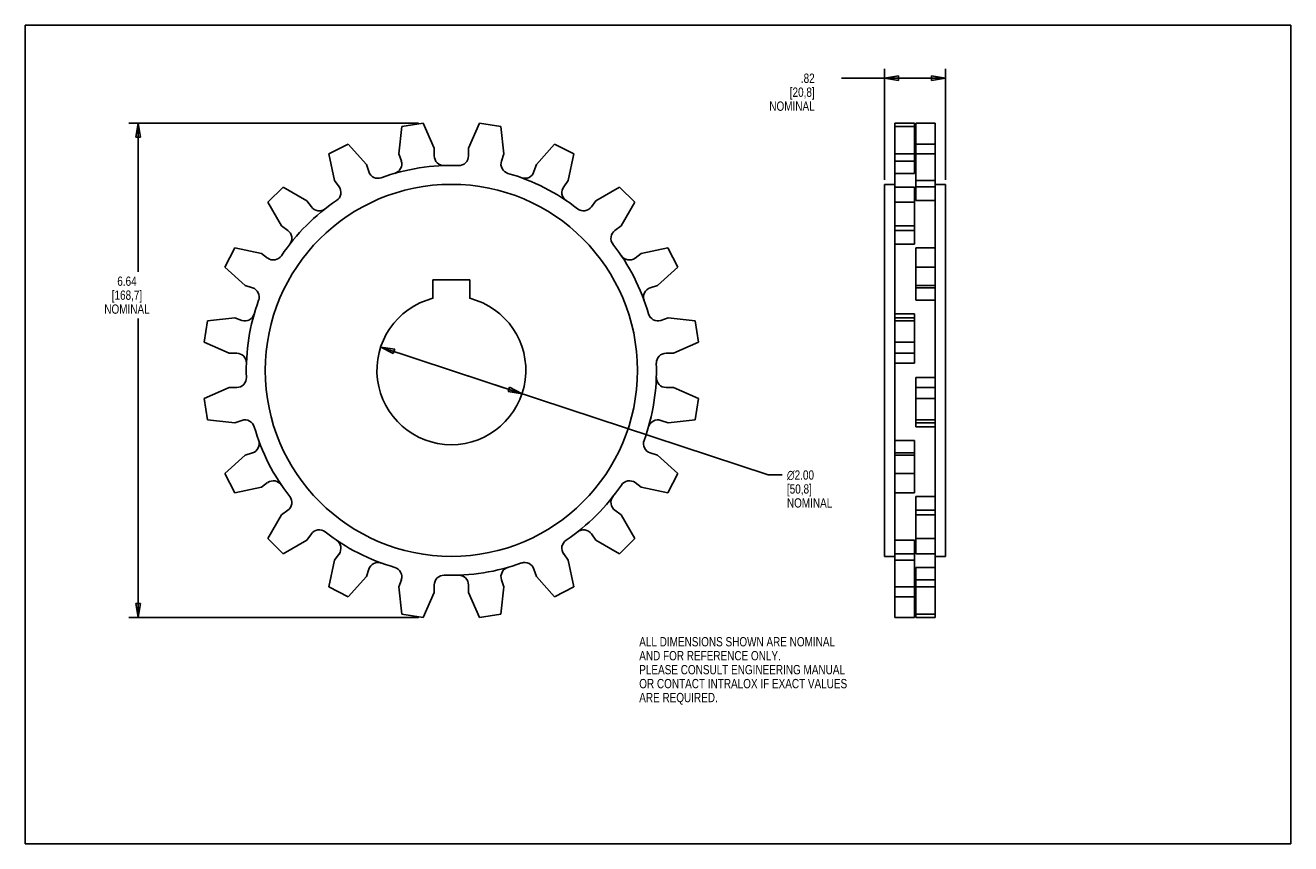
# Model space of a CAD drawing. Header units: inches. Extents: x 0 to 17, y 0 to 11.
import ezdxf

# ---------------------------------------------------------------- set-up
doc = ezdxf.new("R2010")
doc.units = ezdxf.units.IN
doc.header["$LTSCALE"] = 0.935
doc.header["$MEASUREMENT"] = 0
doc.layers.get('0').update_dxf_attribs({"linetype": 'CONTINUOUS'})
doc.layers.add('ALL_FEATURES', color=7, linetype='CONTINUOUS')
doc.styles.get("Standard").update_dxf_attribs({"font": 'txt', "width": 0.8})
doc.styles.add('TEXTSTYLE_1', font='gdt', dxfattribs={"width": 0.8})
doc.dimstyles.new('DIMSTYLE_1', dxfattribs={"dimtxt": 0.125, "dimasz": 0.1875, "dimexe": 0.18, "dimexo": 0.0625, "dimgap": 0.09, "dimtad": 0, "dimtih": 1, "dimtoh": 1, "dimzin": 4, "dimdsep": 46, "dimtxsty": 'STANDARD', "dimblk": 'CLOSED', "dimblk1": 'CLOSED', "dimblk2": 'CLOSED', "dimcen": 0.09, "dimadec": 0, "dimazin": 0, "dimtp": 0.01, "dimtm": 0.01, "dimtfac": 1, "dimtofl": 0, "dimtmove": 0, "dimatfit": 3, "dimldrblk": 'CLOSED', "dimfxl": 1, "dimtolj": 1, "dimtzin": 4, "dimarcsym": 0})
doc.dimstyles.new('DIMSTYLE_2', dxfattribs={"dimtxt": 0.125, "dimasz": 0.1875, "dimexe": 0.18, "dimexo": 0.0625, "dimgap": 0.09, "dimtad": 0, "dimtih": 1, "dimtoh": 1, "dimzin": 4, "dimdsep": 46, "dimtxsty": 'STANDARD', "dimblk": 'CLOSED', "dimblk1": 'CLOSED', "dimblk2": 'CLOSED', "dimcen": 0.09, "dimadec": 0, "dimazin": 0, "dimtp": 0.01, "dimtm": 0.01, "dimtfac": 1, "dimtofl": 0, "dimtmove": 0, "dimatfit": 3, "dimldrblk": 'CLOSED', "dimfxl": 1, "dimtolj": 1, "dimtzin": 4, "dimarcsym": 0})

# ---------------------------------------------------------------- blocks, each defined once
blk = doc.blocks.new('_CLOSED')
at = {"color": 0, "linetype": 'BYBLOCK'}
for p, q in [((0, 0), (-1, 0.167)), ((-1, 0.167), (-1, -0.167)), ((-1, -0.167), (0, 0)), ((-1, 0), (0, 0))]:
    blk.add_line(p, q, dxfattribs=at)
blk = doc.blocks.new('*D0')
at = {"color": 3, "linetype": 'CONTINUOUS'}
for p, q in [((11.544, 8.924), (11.544, 10.414)), ((12.364, 8.924), (12.364, 10.414)), ((11.954, 10.289), (10.967, 10.289)), ((11.544, 10.289), (11.954, 10.289)), ((12.364, 10.289), (11.954, 10.289))]:
    blk.add_line(p, q, dxfattribs=at)
at = {"color": 3, "linetype": 'CONTINUOUS', "xscale": 0.1875, "yscale": 0.1875, "zscale": 0.1875, "rotation": 180}
blk.add_blockref('_CLOSED', (11.544, 10.289), dxfattribs=at)
at = {"color": 3, "linetype": 'CONTINUOUS', "xscale": 0.1875, "yscale": 0.1875, "zscale": 0.1875}
blk.add_blockref('_CLOSED', (12.364, 10.289), dxfattribs=at)
at = {"color": 3, "linetype": 'CONTINUOUS', "insert": (10.605, 10.351), "char_height": 0.125, "width": 0.7, "attachment_point": 3, "line_spacing_factor": 0.9}
blk.add_mtext('.82\\P[20,8]\\PNOMINAL', dxfattribs=at)
blk = doc.blocks.new('*D1')
at = {"color": 3, "linetype": 'CONTINUOUS'}
for p, q in [((5.282, 9.683), (1.391, 9.683)), ((1.516, 9.683), (1.516, 7.686)), ((1.516, 3.04), (1.516, 7.061)), ((5.282, 3.04), (1.391, 3.04))]:
    blk.add_line(p, q, dxfattribs=at)
at = {"color": 3, "linetype": 'CONTINUOUS', "xscale": 0.1875, "yscale": 0.1875, "zscale": 0.1875}
for p, rotation in [((1.516, 9.683), 90), ((1.516, 3.04), 270)]:
    blk.add_blockref('_CLOSED', p, dxfattribs=dict(at, rotation=rotation))
at = {"color": 3, "linetype": 'CONTINUOUS', "insert": (1.366, 7.623), "char_height": 0.125, "width": 0.7, "attachment_point": 2, "line_spacing_factor": 0.9}
blk.add_mtext('6.64\\P[168,7]\\PNOMINAL', dxfattribs=at)
blk = doc.blocks.new('*D2')
at = {"color": 3, "linetype": 'CONTINUOUS'}
for p, q in [((4.775, 6.675), (5.724, 6.362)), ((6.674, 6.048), (5.724, 6.362)), ((5.724, 6.362), (9.982, 4.956)), ((9.982, 4.956), (10.169, 4.956))]:
    blk.add_line(p, q, dxfattribs=at)
at = {"color": 3, "linetype": 'CONTINUOUS', "xscale": 0.1875, "yscale": 0.1875, "zscale": 0.1875}
for p, rotation in [((4.775, 6.675), 161.7273725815), ((6.674, 6.048), 341.7273725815)]:
    blk.add_blockref('_CLOSED', p, dxfattribs=dict(at, rotation=rotation))
at = {"color": 3, "linetype": 'CONTINUOUS', "insert": (10.232, 5.018), "char_height": 0.125, "width": 0.7, "attachment_point": 1, "line_spacing_factor": 0.9, "style": 'TEXTSTYLE_1'}
blk.add_mtext('{\\Fgdt;n}\\Ftxt;2.00\\P[50,8]\\PNOMINAL', dxfattribs=at)

msp = doc.modelspace()

# ---------------------------------------------------------------- linework, layer by layer
at = {"color": 7, "linetype": 'CONTINUOUS'}
for p, q in [((0, 0), (0, 11)), ((0, 11), (17, 11)), ((17, 0), (17, 11)), ((5.059, 9.638), (5.02, 9.273)), ((5.345, 9.683), (5.059, 9.638)), ((5.494, 9.348), (5.345, 9.683)), ((11.964, 8.646), (11.964, 9.683)), ((12.224, 9.683), (11.964, 9.683)), ((12.224, 3.04), (12.224, 9.683)), ((4.079, 9.272), (4.337, 9.404)), ((4.337, 9.404), (4.583, 9.131)), ((7.111, 9.404), (6.866, 9.131)), ((7.37, 9.272), (7.111, 9.404)), ((12.224, 9.404), (11.964, 9.404)), ((4.155, 8.913), (4.079, 9.272)), ((5.02, 9.273), (5.052, 9.175)), ((5.494, 9.245), (5.494, 9.348)), ((7.293, 8.913), (7.37, 9.272)), ((12.224, 9.272), (11.964, 9.272)), ((4.583, 9.131), (4.614, 9.033)), ((6.866, 9.131), (6.834, 9.033)), ((11.684, 3.04), (11.684, 9.01)), ((11.684, 9.01), (11.944, 9.01)), ((11.944, 9.175), (11.944, 9.01)), ((11.964, 9.117), (11.944, 9.117)), ((4.215, 8.83), (4.155, 8.913)), ((7.233, 8.83), (7.293, 8.913)), ((11.544, 3.862), (11.544, 8.862)), ((11.684, 8.862), (11.544, 8.862)), ((11.964, 8.913), (12.224, 8.913)), ((12.364, 8.862), (12.224, 8.862)), ((12.364, 3.862), (12.364, 8.862)), ((3.465, 8.826), (3.26, 8.621)), ((3.783, 8.642), (3.465, 8.826)), ((7.666, 8.642), (7.983, 8.826)), ((7.983, 8.826), (8.188, 8.621)), ((11.684, 8.826), (11.944, 8.826)), ((11.944, 8.826), (11.944, 8.058)), ((12.224, 8.83), (11.964, 8.83)), ((3.26, 8.621), (3.443, 8.303)), ((3.843, 8.559), (3.783, 8.642)), ((7.605, 8.559), (7.666, 8.642)), ((8.188, 8.621), (8.005, 8.303)), ((11.684, 8.621), (11.944, 8.621)), ((12.224, 8.646), (11.964, 8.646)), ((3.443, 8.303), (3.526, 8.243)), ((8.005, 8.303), (7.922, 8.243)), ((11.944, 8.303), (11.684, 8.303)), ((11.684, 8.243), (11.944, 8.243)), ((2.682, 7.749), (2.814, 8.007)), ((2.814, 8.007), (3.173, 7.931)), ((8.634, 8.007), (8.275, 7.931)), ((8.766, 7.749), (8.634, 8.007)), ((11.684, 8.058), (11.944, 8.058)), ((11.964, 7.304), (11.964, 8.007)), ((12.224, 8.007), (11.964, 8.007)), ((3.173, 7.931), (3.256, 7.871)), ((8.275, 7.931), (8.192, 7.871)), ((2.955, 7.503), (2.682, 7.749)), ((8.493, 7.503), (8.766, 7.749)), ((12.224, 7.749), (11.964, 7.749)), ((3.053, 7.472), (2.955, 7.503)), ((8.396, 7.472), (8.493, 7.503)), ((11.964, 7.503), (12.224, 7.503)), ((12.224, 7.472), (11.964, 7.472)), ((12.224, 7.304), (11.964, 7.304)), ((2.448, 7.027), (2.403, 6.741)), ((2.813, 7.066), (2.448, 7.027)), ((2.911, 7.034), (2.813, 7.066)), ((8.538, 7.034), (8.635, 7.066)), ((8.635, 7.066), (9, 7.027)), ((9, 7.027), (9.046, 6.741)), ((11.684, 7.122), (11.944, 7.122)), ((11.944, 7.066), (11.684, 7.066)), ((11.684, 7.027), (11.944, 7.027)), ((11.944, 7.122), (11.944, 6.457)), ((2.403, 6.741), (2.738, 6.592)), ((9.046, 6.741), (8.71, 6.592)), ((11.684, 6.741), (11.944, 6.741)), ((2.738, 6.592), (2.841, 6.592)), ((8.71, 6.592), (8.608, 6.592)), ((11.944, 6.592), (11.684, 6.592)), ((11.684, 6.457), (11.944, 6.457)), ((2.403, 5.982), (2.738, 6.132)), ((2.738, 6.132), (2.841, 6.132)), ((8.71, 6.132), (8.608, 6.132)), ((9.046, 5.982), (8.71, 6.132)), ((11.964, 5.602), (11.964, 6.266)), ((12.224, 6.266), (11.964, 6.266)), ((11.964, 6.132), (12.224, 6.132)), ((2.448, 5.696), (2.403, 5.982)), ((9, 5.696), (9.046, 5.982)), ((12.224, 5.982), (11.964, 5.982)), ((2.813, 5.658), (2.448, 5.696)), ((2.911, 5.689), (2.813, 5.658)), ((8.538, 5.689), (8.635, 5.658)), ((8.635, 5.658), (9, 5.696)), ((12.224, 5.696), (11.964, 5.696)), ((11.964, 5.658), (12.224, 5.658)), ((12.224, 5.602), (11.964, 5.602)), ((11.684, 5.42), (11.944, 5.42)), ((11.944, 5.42), (11.944, 4.716)), ((2.955, 5.22), (2.682, 4.975)), ((3.053, 5.252), (2.955, 5.22)), ((8.396, 5.252), (8.493, 5.22)), ((8.493, 5.22), (8.766, 4.975)), ((11.684, 5.252), (11.944, 5.252)), ((11.944, 5.22), (11.684, 5.22)), ((2.682, 4.975), (2.814, 4.716)), ((8.766, 4.975), (8.634, 4.716)), ((11.684, 4.975), (11.944, 4.975)), ((2.814, 4.716), (3.173, 4.793)), ((3.173, 4.793), (3.256, 4.853)), ((8.275, 4.793), (8.192, 4.853)), ((8.634, 4.716), (8.275, 4.793)), ((11.684, 4.716), (11.944, 4.716)), ((12.224, 4.666), (11.964, 4.666)), ((11.964, 3.897), (11.964, 4.666)), ((3.26, 4.103), (3.443, 4.42)), ((3.443, 4.42), (3.526, 4.481)), ((8.005, 4.42), (7.922, 4.481)), ((8.188, 4.103), (8.005, 4.42)), ((12.224, 4.481), (11.964, 4.481)), ((11.964, 4.42), (12.224, 4.42)), ((3.465, 3.897), (3.26, 4.103)), ((3.783, 4.081), (3.465, 3.897)), ((3.843, 4.164), (3.783, 4.081)), ((7.605, 4.164), (7.666, 4.081)), ((7.666, 4.081), (7.983, 3.897)), ((7.983, 3.897), (8.188, 4.103)), ((12.224, 4.103), (11.964, 4.103)), ((11.684, 4.078), (11.944, 4.078)), ((11.944, 4.078), (11.944, 3.04)), ((4.155, 3.811), (4.079, 3.452)), ((4.215, 3.894), (4.155, 3.811)), ((7.233, 3.894), (7.293, 3.811)), ((7.293, 3.811), (7.37, 3.452)), ((11.684, 3.862), (11.544, 3.862)), ((11.684, 3.894), (11.944, 3.894)), ((11.944, 3.811), (11.684, 3.811)), ((12.224, 3.897), (11.964, 3.897)), ((12.364, 3.862), (12.224, 3.862)), ((4.337, 3.32), (4.583, 3.593)), ((4.583, 3.593), (4.614, 3.69)), ((6.866, 3.593), (6.834, 3.69)), ((7.111, 3.32), (6.866, 3.593)), ((12.224, 3.713), (11.964, 3.713)), ((11.964, 3.04), (11.964, 3.713)), ((4.079, 3.452), (4.337, 3.32)), ((5.02, 3.451), (5.052, 3.548)), ((5.059, 3.086), (5.02, 3.451)), ((5.494, 3.478), (5.494, 3.375)), ((5.954, 3.478), (5.954, 3.375)), ((6.39, 3.086), (6.428, 3.451)), ((6.428, 3.451), (6.397, 3.548)), ((7.37, 3.452), (7.111, 3.32)), ((11.684, 3.452), (11.944, 3.452)), ((12.224, 3.548), (11.964, 3.548)), ((11.964, 3.451), (12.224, 3.451)), ((5.494, 3.375), (5.345, 3.04)), ((5.954, 3.375), (6.103, 3.04)), ((11.684, 3.32), (11.944, 3.32)), ((5.345, 3.04), (5.059, 3.086)), ((6.103, 3.04), (6.39, 3.086)), ((12.224, 3.086), (11.964, 3.086)), ((11.684, 3.04), (11.944, 3.04)), ((12.224, 3.04), (11.964, 3.04)), ((0, 0), (17, 0))]:
    msp.add_line(p, q, dxfattribs=at)
msp.add_circle((5.724, 6.362), 2.5, dxfattribs=at)
for centre, radius, start, end in [((5.624, 9.245), 0.13, 180, 271.9861), ((4.738, 9.073), 0.13, 198, 289.9861), ((5.724, 6.362), 2.755, 88.0139, 109.9861), ((4.928, 9.135), 0.13, 286.0139, 18), ((5.724, 6.362), 2.755, 52.0139, 73.9861), ((6.71, 9.073), 0.13, 250.0139, 342), ((4.11, 8.753), 0.13, 304.0139, 36), ((7.338, 8.753), 0.13, 144, 235.9861), ((5.724, 6.362), 2.755, 124.0139, 145.9861), ((3.948, 8.636), 0.13, 216, 307.9861), ((7.5, 8.636), 0.13, 232.0139, 324), ((3.45, 8.138), 0.13, 322.0139, 54), ((7.998, 8.138), 0.13, 126, 217.9861), ((5.724, 6.362), 2.755, 16.0139, 37.9861), ((3.333, 7.976), 0.13, 234, 325.9861), ((8.116, 7.976), 0.13, 214.0139, 306), ((3.013, 7.348), 0.13, 340.0139, 72), ((8.436, 7.348), 0.13, 108, 199.9861), ((5.724, 6.362), 2.755, 160.0139, 181.9861), ((2.951, 7.158), 0.13, 252, 343.9861), ((8.498, 7.158), 0.13, 196.0139, 288), ((2.841, 6.462), 0.13, 358.0139, 90), ((8.608, 6.462), 0.13, 90, 181.9861), ((5.724, 6.362), 2.755, 340.0139, 1.9861), ((2.841, 6.262), 0.13, 270, 1.9861), ((8.608, 6.262), 0.13, 178.0139, 270), ((2.951, 5.566), 0.13, 16.0139, 108), ((8.498, 5.566), 0.13, 72, 163.9861), ((5.724, 6.362), 2.755, 196.0139, 217.9861), ((3.013, 5.376), 0.13, 288, 19.9861), ((8.436, 5.376), 0.13, 160.0139, 252), ((3.333, 4.748), 0.13, 34.0139, 126), ((5.724, 6.362), 2.755, 304.0139, 325.9861), ((8.116, 4.748), 0.13, 54, 145.9861), ((3.45, 4.586), 0.13, 306, 37.9861), ((7.998, 4.586), 0.13, 142.0139, 234), ((3.948, 4.088), 0.13, 52.0139, 144), ((5.724, 6.362), 2.755, 232.0139, 253.9861), ((7.5, 4.088), 0.13, 36, 127.9861), ((4.11, 3.97), 0.13, 324, 55.9861), ((7.338, 3.97), 0.13, 124.0139, 216), ((4.738, 3.65), 0.13, 70.0139, 162), ((5.724, 6.362), 2.755, 268.0139, 289.9861), ((6.71, 3.65), 0.13, 18, 109.9861), ((4.928, 3.588), 0.13, 342, 73.9861), ((5.624, 3.478), 0.13, 88.0139, 180), ((5.824, 3.478), 0.13, 0, 91.9861), ((6.52, 3.588), 0.13, 106.0139, 198)]:
    msp.add_arc(centre, radius, start, end, dxfattribs=at)
at = {"layer": 'ALL_FEATURES', "color": 7, "linetype": 'CONTINUOUS'}
for p, q in [((5.954, 9.348), (6.103, 9.683)), ((6.103, 9.683), (6.39, 9.638)), ((6.39, 9.638), (6.428, 9.273)), ((11.684, 9.01), (11.684, 9.683)), ((11.684, 9.683), (11.944, 9.683)), ((11.684, 9.638), (11.944, 9.638)), ((11.944, 9.683), (11.944, 9.175)), ((5.954, 9.245), (5.954, 9.348)), ((6.428, 9.273), (6.397, 9.175)), ((11.944, 9.273), (11.684, 9.273)), ((11.684, 9.175), (11.944, 9.175)), ((5.474, 7.58), (5.474, 7.33)), ((5.974, 7.58), (5.474, 7.58)), ((5.974, 7.33), (5.974, 7.58)), ((11.964, 3.606), (11.944, 3.606))]:
    msp.add_line(p, q, dxfattribs=at)
for centre, radius, start, end in [((5.824, 9.245), 0.13, 268.0139, 360), ((6.52, 9.135), 0.13, 162, 253.9861), ((5.724, 6.362), 1, 104.4775, 75.5225)]:
    msp.add_arc(centre, radius, start, end, dxfattribs=at)

# ---------------------------------------------------------------- texts
at = {"color": 3, "linetype": 'CONTINUOUS', "insert": (8.248, 2.777), "char_height": 0.125, "width": 3.5, "attachment_point": 1, "line_spacing_factor": 0.9}
msp.add_mtext('ALL DIMENSIONS SHOWN ARE NOMINAL\\PAND FOR REFERENCE ONLY.\\PPLEASE CONSULT ENGINEERING MANUAL\\POR CONTACT INTRALOX IF EXACT VALUES\\PARE REQUIRED. ', dxfattribs=at)

# ---------------------------------------------------------------- dimensions: what is measured, and where the dimension line sits
at = {"color": 3, "linetype": 'CONTINUOUS'}
dim = msp.add_linear_dim(base=(12.364, 10.289), p1=(11.544, 8.924), p2=(12.364, 8.924), text='<>\\PNOMINAL', dimstyle='DIMSTYLE_1', dxfattribs=at)
dim.commit()
dim.dimension.update_dxf_attribs({"geometry": '*D0', "text_midpoint": (10.155, 10.101), "dimtype": 160})
dim = msp.add_linear_dim(base=(1.516, 3.04), p1=(5.282, 9.683), p2=(5.282, 3.04), angle=270, text='<>\\PNOMINAL', dimstyle='DIMSTYLE_1', dxfattribs=at)
dim.commit()
dim.dimension.update_dxf_attribs({"geometry": '*D1', "text_midpoint": (1.316, 7.373), "dimtype": 160})
dim = msp.add_diameter_dim_2p(p1=(6.674, 6.048), p2=(4.775, 6.675), text='<>\\PNOMINAL', dimstyle='DIMSTYLE_2', dxfattribs=at)
dim.commit()
dim.dimension.update_dxf_attribs({"geometry": '*D2', "text_midpoint": (10.615, 4.768), "dimtype": 163})

doc.saveas('drawing.dxf')
